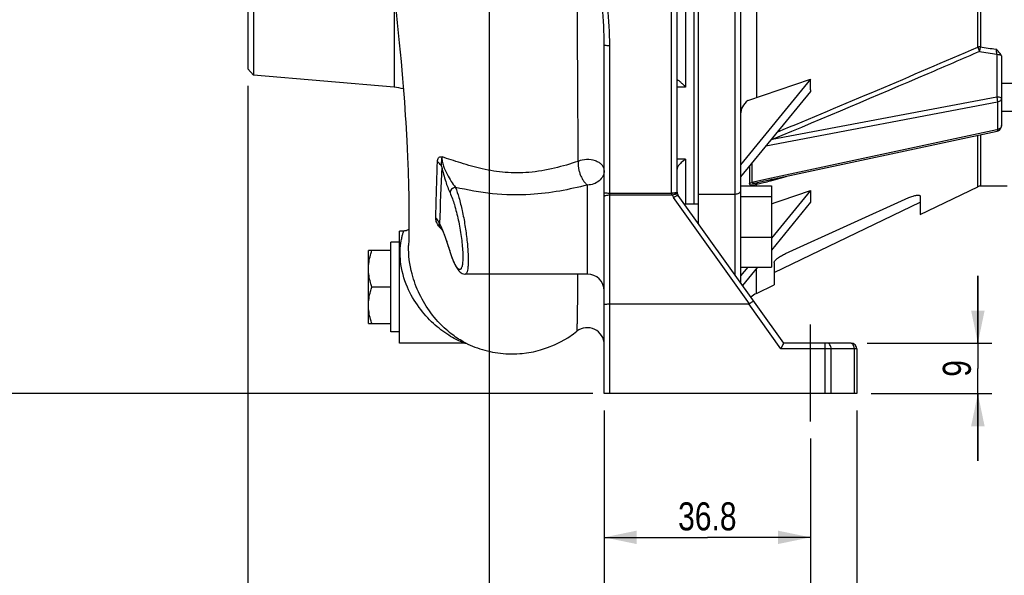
# Model space of a CAD drawing. Header units: millimetres. Extents: x 0 to 841, y 0 to 594.
# Tile 3 of 10: x 97 to 272, y 202 to 301. Entities that reach past the tile are written whole.
import ezdxf

# ---------------------------------------------------------------- set-up
doc = ezdxf.new("R2010")
doc.units = ezdxf.units.MM
doc.header["$LTSCALE"] = 46.2
doc.linetypes.add('CENTER', pattern=[0.6, 0.375, -0.075, 0.075, -0.075])
doc.layers.get('0').update_dxf_attribs({"linetype": 'CONTINUOUS'})
for name, color, linetype in [('ASSI', 7, 'CONTINUOUS'), ('GEOM', 7, 'CONTINUOUS'), ('QUOTE', 7, 'CONTINUOUS')]:
    doc.layers.add(name, color=color, linetype=linetype)
doc.styles.get("Standard").update_dxf_attribs({"font": 'txt', "width": 0.8})
doc.dimstyles.new('DIMSTYLE_1', dxfattribs={"dimtxt": 5, "dimasz": 5.8, "dimexe": 1.25, "dimexo": 1.5, "dimtad": 1, "dimdec": 3, "dimdsep": 46, "dimtxsty": 'Standard', "dimblk": '_FILLED', "dimblk1": '_FILLED', "dimblk2": '_FILLED', "dimcen": 0.09, "dimadec": 3, "dimazin": 2, "dimtp": 0.3, "dimtm": 0.3, "dimtfac": 1, "dimtdec": 3, "dimtofl": 0, "dimtmove": 0, "dimatfit": 3, "dimldrblk": '_FILLED', "dimfxl": 1, "dimtolj": 1, "dimarcsym": 0})
doc.dimstyles.new('DIMSTYLE_2', dxfattribs={"dimtxt": 5, "dimasz": 5.8, "dimexe": 1.25, "dimexo": 1.5, "dimtad": 1, "dimdec": 3, "dimdsep": 46, "dimtxsty": 'Standard', "dimblk": '_FILLED', "dimblk1": '_FILLED', "dimblk2": '_FILLED', "dimcen": 0.09, "dimadec": 3, "dimazin": 2, "dimtp": 0.5, "dimtm": 0.5, "dimtfac": 1, "dimtdec": 3, "dimtofl": 0, "dimtmove": 0, "dimatfit": 3, "dimldrblk": '_FILLED', "dimfxl": 1, "dimtolj": 1, "dimarcsym": 0})
doc.dimstyles.new('DIMSTYLE_4', dxfattribs={"dimtxt": 5, "dimasz": 5.8, "dimexe": 1.25, "dimexo": 1.5, "dimtad": 1, "dimdec": 1, "dimdsep": 46, "dimtxsty": 'Standard', "dimblk": '_FILLED', "dimblk1": '_FILLED', "dimblk2": '_FILLED', "dimcen": 0.09, "dimadec": 1, "dimazin": 2, "dimtp": 0.3, "dimtm": 0.3, "dimtfac": 1, "dimtdec": 1, "dimtofl": 0, "dimtmove": 0, "dimatfit": 3, "dimldrblk": '_FILLED', "dimfxl": 1, "dimtolj": 1, "dimarcsym": 0})
doc.dimstyles.new('DIMSTYLE_5', dxfattribs={"dimtxt": 5, "dimasz": 5.8, "dimexe": 1.25, "dimexo": 1.5, "dimtad": 1, "dimdec": 3, "dimdsep": 46, "dimtxsty": 'Standard', "dimblk": '_FILLED', "dimblk1": '_FILLED', "dimblk2": '_FILLED', "dimcen": 0.09, "dimadec": 3, "dimazin": 2, "dimtp": 0.2, "dimtm": 0.2, "dimtfac": 1, "dimtdec": 3, "dimtofl": 0, "dimtmove": 0, "dimatfit": 3, "dimldrblk": '_FILLED', "dimfxl": 1, "dimtolj": 1, "dimarcsym": 0})

# ---------------------------------------------------------------- blocks, each defined once
blk = doc.blocks.new('_FILLED')
at = {"color": 0, "linetype": 'ByBlock'}
blk.add_solid([(0, 0), (-1, 0.207), (-1, -0.207)], dxfattribs=at)
blk = doc.blocks.new('*D2')
at = {"layer": 'QUOTE', "color": 2, "linetype": 'Continuous'}
for p, q in [((128.55, 331.67), (89.73, 331.67)), ((92.23, 331.67), (92.23, 283.17)), ((92.23, 234.67), (92.23, 283.17)), ((199.05, 234.67), (89.73, 234.67))]:
    blk.add_line(p, q, dxfattribs=at)
at = {"layer": 'QUOTE', "color": 2, "linetype": 'Continuous', "xscale": 5.8, "yscale": 5.8, "zscale": 5.8}
for p, rotation in [((92.23, 331.67), 90), ((92.23, 234.67), 270)]:
    blk.add_blockref('_FILLED', p, dxfattribs=dict(at, rotation=rotation))
at = {"layer": 'QUOTE', "color": 2, "linetype": 'Continuous', "insert": (85.98, 283.17), "char_height": 5, "width": 11.7857, "attachment_point": 2, "rotation": 90, "line_spacing_factor": 0.9}
blk.add_mtext('97', dxfattribs=at)
blk = doc.blocks.new('*D6')
at = {"layer": 'QUOTE', "color": 2, "linetype": 'Continuous'}
for p, q in [((201.05, 231.67), (201.05, 206.54)), ((237.8, 226.67), (237.8, 206.54)), ((201.05, 209.04), (219.43, 209.04)), ((237.8, 209.04), (219.43, 209.04))]:
    blk.add_line(p, q, dxfattribs=at)
at = {"layer": 'QUOTE', "color": 2, "linetype": 'Continuous', "xscale": 5.8, "yscale": 5.8, "zscale": 5.8, "rotation": 180}
blk.add_blockref('_FILLED', (201.05, 209.04), dxfattribs=at)
at = {"layer": 'QUOTE', "color": 2, "linetype": 'Continuous', "xscale": 5.8, "yscale": 5.8, "zscale": 5.8}
blk.add_blockref('_FILLED', (237.8, 209.04), dxfattribs=at)
at = {"layer": 'QUOTE', "color": 2, "linetype": 'Continuous', "insert": (219.43, 215.29), "char_height": 5, "width": 21.4286, "attachment_point": 2, "line_spacing_factor": 0.9}
blk.add_mtext('36.8', dxfattribs=at)
blk = doc.blocks.new('*D11')
at = {"layer": 'QUOTE', "color": 2, "linetype": 'Continuous'}
for p, q in [((267.64, 243.67), (267.64, 255.67)), ((267.64, 255.67), (267.64, 239.17)), ((247.91, 243.67), (270.14, 243.67)), ((267.64, 222.67), (267.64, 239.17)), ((248.61, 234.67), (270.14, 234.67)), ((267.64, 234.67), (267.64, 222.67))]:
    blk.add_line(p, q, dxfattribs=at)
at = {"layer": 'QUOTE', "color": 2, "linetype": 'Continuous', "xscale": 5.8, "yscale": 5.8, "zscale": 5.8}
for p, rotation in [((267.64, 243.67), 270), ((267.64, 234.67), 90)]:
    blk.add_blockref('_FILLED', p, dxfattribs=dict(at, rotation=rotation))
at = {"layer": 'QUOTE', "color": 2, "linetype": 'Continuous', "insert": (261.39, 239.17), "char_height": 5, "width": 5.8929, "attachment_point": 2, "rotation": 90, "line_spacing_factor": 0.9}
blk.add_mtext('9', dxfattribs=at)
blk = doc.blocks.new('*D12')
at = {"layer": 'QUOTE', "color": 2, "linetype": 'Continuous'}
for p, q in [((180.55, 382.4), (180.55, 164.17)), ((367.85, 226.67), (367.85, 164.17)), ((180.55, 166.67), (274.2, 166.67)), ((367.85, 166.67), (274.2, 166.67))]:
    blk.add_line(p, q, dxfattribs=at)
at = {"layer": 'QUOTE', "color": 2, "linetype": 'Continuous', "xscale": 5.8, "yscale": 5.8, "zscale": 5.8, "rotation": 180}
blk.add_blockref('_FILLED', (180.55, 166.67), dxfattribs=at)
at = {"layer": 'QUOTE', "color": 2, "linetype": 'Continuous', "xscale": 5.8, "yscale": 5.8, "zscale": 5.8}
blk.add_blockref('_FILLED', (367.85, 166.67), dxfattribs=at)
at = {"layer": 'QUOTE', "color": 2, "linetype": 'Continuous', "insert": (274.2, 172.92), "char_height": 5, "width": 25.7143, "attachment_point": 2, "line_spacing_factor": 0.9}
blk.add_mtext('187.3', dxfattribs=at)
blk = doc.blocks.new('*D13')
at = {"layer": 'QUOTE', "color": 2, "linetype": 'Continuous'}
for p, q in [((180.55, 382.61), (180.55, 191.92)), ((237.8, 226.67), (237.8, 191.92)), ((180.55, 194.42), (209.18, 194.42)), ((237.8, 194.42), (209.18, 194.42))]:
    blk.add_line(p, q, dxfattribs=at)
at = {"layer": 'QUOTE', "color": 2, "linetype": 'Continuous', "xscale": 5.8, "yscale": 5.8, "zscale": 5.8, "rotation": 180}
blk.add_blockref('_FILLED', (180.55, 194.42), dxfattribs=at)
at = {"layer": 'QUOTE', "color": 2, "linetype": 'Continuous', "xscale": 5.8, "yscale": 5.8, "zscale": 5.8}
blk.add_blockref('_FILLED', (237.8, 194.42), dxfattribs=at)
at = {"layer": 'QUOTE', "color": 2, "linetype": 'Continuous', "insert": (217.11, 200.67), "char_height": 5, "width": 20.8929, "attachment_point": 2, "line_spacing_factor": 0.9}
blk.add_mtext('57.3', dxfattribs=at)
blk = doc.blocks.new('*D14')
at = {"layer": 'QUOTE', "color": 2, "linetype": 'Continuous'}
for p, q in [((201.05, 231.67), (201.05, 177.7)), ((246.05, 231.67), (246.05, 177.7)), ((201.05, 180.2), (223.55, 180.2)), ((246.05, 180.2), (223.55, 180.2))]:
    blk.add_line(p, q, dxfattribs=at)
at = {"layer": 'QUOTE', "color": 2, "linetype": 'Continuous', "xscale": 5.8, "yscale": 5.8, "zscale": 5.8, "rotation": 180}
blk.add_blockref('_FILLED', (201.05, 180.2), dxfattribs=at)
at = {"layer": 'QUOTE', "color": 2, "linetype": 'Continuous', "xscale": 5.8, "yscale": 5.8, "zscale": 5.8}
blk.add_blockref('_FILLED', (246.05, 180.2), dxfattribs=at)
at = {"layer": 'QUOTE', "color": 2, "linetype": 'Continuous', "insert": (223.55, 186.45), "char_height": 5, "width": 11.25, "attachment_point": 2, "line_spacing_factor": 0.9}
blk.add_mtext('45', dxfattribs=at)
blk = doc.blocks.new('*D20')
at = {"layer": 'QUOTE', "color": 2, "linetype": 'Continuous'}
for p, q in [((137.55, 289.59), (137.55, 177.7)), ((201.05, 231.67), (201.05, 177.7)), ((137.55, 180.2), (169.3, 180.2)), ((201.05, 180.2), (169.3, 180.2))]:
    blk.add_line(p, q, dxfattribs=at)
at = {"layer": 'QUOTE', "color": 2, "linetype": 'Continuous', "xscale": 5.8, "yscale": 5.8, "zscale": 5.8, "rotation": 180}
blk.add_blockref('_FILLED', (137.55, 180.2), dxfattribs=at)
at = {"layer": 'QUOTE', "color": 2, "linetype": 'Continuous', "xscale": 5.8, "yscale": 5.8, "zscale": 5.8}
blk.add_blockref('_FILLED', (201.05, 180.2), dxfattribs=at)
at = {"layer": 'QUOTE', "color": 2, "linetype": 'Continuous', "insert": (169.3, 186.45), "char_height": 5, "width": 20.8929, "attachment_point": 2, "line_spacing_factor": 0.9}
blk.add_mtext('63.5', dxfattribs=at)
blk = doc.blocks.new('*D23')
at = {"layer": 'QUOTE', "color": 2, "linetype": 'Continuous'}
for p, q in [((138.55, 481.67), (73.88, 481.67)), ((76.38, 481.67), (76.38, 358.17)), ((76.38, 234.67), (76.38, 358.17)), ((199.05, 234.67), (73.88, 234.67))]:
    blk.add_line(p, q, dxfattribs=at)
at = {"layer": 'QUOTE', "color": 2, "linetype": 'Continuous', "xscale": 5.8, "yscale": 5.8, "zscale": 5.8}
for p, rotation in [((76.38, 481.67), 90), ((76.38, 234.67), 270)]:
    blk.add_blockref('_FILLED', p, dxfattribs=dict(at, rotation=rotation))
at = {"layer": 'QUOTE', "color": 2, "linetype": 'Continuous', "insert": (70.13, 358.72), "char_height": 5, "width": 17.6786, "attachment_point": 2, "rotation": 90, "line_spacing_factor": 0.9}
blk.add_mtext('247', dxfattribs=at)

msp = doc.modelspace()

# ---------------------------------------------------------------- linework, layer by layer
at = {"layer": 'ASSI', "color": 7, "linetype": 'Continuous'}
for p, q in [((217.8521, 264.9555), (217.8521, 421.6747)), ((217.0521, 394.8499), (217.0521, 268.4996)), ((390.8521, 289.9806), (271.8521, 289.9806)), ((390.8521, 284.9806), (271.8521, 284.9806)), ((215.3207, 268.4996), (217.8521, 268.4996)), ((164.5521, 243.6747), (164.5521, 263.6747)), ((165.3098, 263.6747), (164.5521, 263.6747)), ((164.5521, 261.6747), (163.0521, 261.6747)), ((163.0521, 245.676), (163.0521, 261.6735)), ((159.0521, 247.1747), (159.0521, 260.1747)), ((163.0521, 260.1747), (159.0521, 260.1747)), ((198.0521, 255.9996), (176.2684, 255.9996)), ((163.0521, 253.6747), (159.6327, 253.6747)), ((159.0521, 247.1747), (163.0521, 247.1747)), ((164.5521, 245.6747), (163.0521, 245.6747)), ((176.2223, 243.6747), (164.5521, 243.6747))]:
    msp.add_line(p, q, dxfattribs=at)
at = {"layer": 'ASSI', "color": 9, "linetype": 'Continuous'}
for p, q in [((215.5521, 374.0048), (215.5521, 289.3446)), ((215.5521, 289.3446), (214.0521, 289.3446))]:
    msp.add_line(p, q, dxfattribs=at)
at = {"layer": 'ASSI', "color": 2, "linetype": 'CENTER'}
msp.add_line((237.8021, 229.6747), (237.8021, 247.6747), dxfattribs=at)
at = {"layer": 'ASSI', "color": 7, "linetype": 'Continuous'}
for points, knots in [([(214.0589, 290.6746), (214.0842, 290.6744), (214.1522, 290.6291), (214.2745, 290.554), (214.4401, 290.4248), (214.6352, 290.2628), (214.8506, 290.0685), (215.165, 289.7658), (215.3978, 289.5188), (215.5521, 289.3446)], [0, 0, 0, 0, 0.03769435, 0.11396612, 0.2199111, 0.34824724, 0.49366874, 0.6525787, 1, 1, 1, 1]), ([(159.0521, 256.9247), (159.0521, 257.7499), (159.224, 258.8566), (159.5448, 259.9112), (159.6327, 260.1747)], [0, 0, 0, 0, 0.74812289, 1, 1, 1, 1]), ([(159.6327, 253.6747), (159.5448, 253.9383), (159.224, 254.9929), (159.0521, 256.0996), (159.0521, 256.9247)], [0, 0, 0, 0, 0.25187726, 1, 1, 1, 1]), ([(159.0521, 250.4247), (159.0521, 251.2499), (159.224, 252.3566), (159.5448, 253.4112), (159.6327, 253.6747)], [0, 0, 0, 0, 0.74812289, 1, 1, 1, 1]), ([(159.6327, 247.1747), (159.5448, 247.4383), (159.224, 248.4929), (159.0521, 249.5996), (159.0521, 250.4247)], [0, 0, 0, 0, 0.25187726, 1, 1, 1, 1])]:
    msp.add_open_spline(points, degree=3, knots=knots, dxfattribs=at)
at = {"layer": 'GEOM', "color": 9, "linetype": 'Continuous'}
for p, q in [((224.3521, 421.6747), (224.3521, 255.8552)), ((228.1798, 375.8871), (228.1798, 287.4623)), ((267.6462, 296.4783), (267.6462, 366.8711)), ((268.0807, 366.813), (268.0807, 296.5365)), ((213.0521, 270.509), (213.0521, 310.5025)), ((163.5982, 306.0176), (163.5982, 289.3085)), ((202.0521, 234.6747), (202.0521, 296.7742)), ((271.0085, 295.1886), (271.0085, 287.5761)), ((271.1277, 286.6769), (229.842, 278.8374)), ((271.0085, 287.5761), (230.985, 279.9753)), ((271.1277, 286.6769), (271.1277, 281.7541)), ((271.0109, 281.729), (230.8383, 273.0966)), ((267.6462, 271.5754), (267.6462, 280.7564)), ((268.0807, 280.8498), (268.0807, 271.6747)), ((271.1277, 281.7541), (271.0109, 281.729)), ((215.5521, 276.4797), (214.0521, 276.4797)), ((215.5521, 276.4797), (215.5521, 268.4996)), ((227.3356, 275.7677), (227.3356, 272.344)), ((214.1801, 275.1489), (214.0521, 275.1489)), ((226.926, 275.266), (226.926, 272.1707)), ((230.8383, 273.0966), (227.3356, 272.344)), ((228.1798, 271.7494), (228.1798, 272.0316)), ((228.3918, 272.325), (228.8534, 272.4215)), ((230.707, 272.643), (233.5008, 273.42)), ((230.9359, 272.7065), (233.5004, 273.4175)), ((198.0521, 255.9996), (198.0521, 271.8771)), ((202.0521, 270.4459), (213.0531, 270.4459)), ((202.0521, 270.1102), (213.1918, 270.1102)), ((226.9717, 250.7156), (213.4246, 269.6822)), ((228.1798, 252.5387), (228.1798, 257.0027)), ((232.5375, 242.6747), (226.8234, 250.6747)), ((246.0521, 242.6747), (232.5375, 242.6747)), ((240.4308, 234.6747), (240.4308, 243.6747)), ((241.4914, 234.6747), (241.4914, 242.6747)), ((245.6128, 242.6747), (245.6128, 234.6747))]:
    msp.add_line(p, q, dxfattribs=at)
at = {"layer": 'GEOM', "color": 7, "linetype": 'Continuous'}
for p, q in [((225.3521, 420.6746), (225.3521, 254.4551)), ((137.5521, 370.7622), (137.5521, 292.5872)), ((138.5483, 371.8494), (138.5483, 291.5001)), ((214.0521, 270.5952), (214.0521, 310.5897)), ((163.9616, 302.7011), (164.1627, 300.8132)), ((164.1627, 300.8132), (164.3518, 298.9933)), ((164.3518, 298.9933), (164.5288, 297.2391)), ((164.5288, 297.2391), (164.6933, 295.5527)), ((201.0521, 234.6747), (201.0521, 296.8614)), ((164.6933, 295.5527), (164.845, 293.9344)), ((164.845, 293.9344), (164.9843, 292.3817)), ((271.8521, 294.6772), (271.8521, 282.4681)), ((138.5483, 291.5001), (137.5521, 292.5872)), ((163.5982, 289.3085), (138.5483, 291.5001)), ((164.9843, 292.3817), (165.1119, 290.8888)), ((165.1119, 290.8888), (165.2287, 289.4527)), ((237.8433, 290.7583), (225.3521, 275.4597)), ((226.6571, 286.943), (237.8433, 290.7583)), ((237.8433, 288.8574), (237.8433, 290.7583)), ((165.2287, 289.4527), (165.3355, 288.072)), ((165.3355, 288.072), (165.433, 286.745)), ((237.8001, 288.584), (225.3521, 273.3384)), ((165.433, 286.745), (165.522, 285.4703)), ((165.522, 285.4703), (165.603, 284.2459)), ((165.603, 284.2459), (165.6768, 283.0697)), ((165.6768, 283.0697), (165.7439, 281.94)), ((165.7439, 281.94), (165.8048, 280.8549)), ((165.8048, 280.8549), (165.8599, 279.8128)), ((228.8519, 272.4212), (271.0622, 281.4904)), ((165.8599, 279.8128), (165.9329, 278.3272)), ((165.9329, 278.3272), (165.9953, 276.9306)), ((165.9953, 276.9306), (166.0484, 275.6183)), ((166.0484, 275.6183), (166.0933, 274.3862)), ((166.0933, 274.3862), (166.1191, 273.6073)), ((166.1191, 273.6073), (166.1523, 272.4997)), ((166.1523, 272.4997), (166.1795, 271.4617)), ((166.1795, 271.4617), (166.2079, 270.1798)), ((217.8521, 270.2757), (224.3521, 270.2757)), ((225.3521, 271.7494), (230.8521, 271.7494)), ((230.8521, 271.7494), (230.8521, 257.2498)), ((237.8001, 270.9063), (230.8521, 262.3968)), ((237.8433, 270.7389), (237.8433, 268.838)), ((257.3521, 266.61), (267.6462, 271.5754)), ((272.8521, 271.6747), (268.0807, 271.6747)), ((166.2079, 270.1798), (166.2286, 269.0078)), ((166.2286, 269.0078), (166.2428, 267.938)), ((233.0521, 243.6747), (214.2384, 270.0149)), ((225.3521, 269.8068), (230.8521, 269.8068)), ((237.8433, 268.838), (230.8521, 260.2755)), ((231.3521, 256.2894), (257.3521, 268.8305)), ((233.3521, 259.6556), (255.3521, 269.6274)), ((257.3521, 269.8788), (257.3521, 266.61)), ((166.2428, 267.938), (166.2516, 266.964)), ((166.2516, 266.964), (166.2565, 265.8742)), ((166.2565, 265.8742), (166.2562, 264.9206)), ((166.2452, 263.3966), (166.2369, 262.8091)), ((166.252, 264.097), (166.2452, 263.3966)), ((166.2562, 264.9206), (166.252, 264.097)), ((171.8539, 264.6246), (171.8526, 264.6261)), ((172.3567, 263.5233), (172.4333, 263.3309)), ((172.4333, 263.3309), (172.5113, 263.13)), ((166.2158, 261.8029), (166.2023, 261.3322)), ((166.2261, 262.2399), (166.2158, 261.8029)), ((166.2369, 262.8091), (166.2261, 262.2399)), ((172.5113, 263.13), (172.5907, 262.9207)), ((172.5907, 262.9207), (172.6717, 262.7023)), ((172.6717, 262.7023), (172.7555, 262.4709)), ((172.7555, 262.4709), (172.8429, 262.2237)), ((225.3521, 262.557), (230.8521, 262.557)), ((166.2023, 261.3322), (166.1947, 261.0872)), ((173.3052, 260.8023), (173.4723, 260.251)), ((231.3521, 258.0892), (231.3521, 254.0688)), ((225.3521, 257.2498), (230.8521, 257.2498)), ((226.6495, 257.2498), (225.3521, 255.6607)), ((228.3816, 257.2498), (225.701, 253.9667)), ((176.2683, 255.9996), (176.2681, 255.9996)), ((228.1798, 252.5387), (231.3521, 254.0688)), ((202.0521, 250.6747), (226.8234, 250.6747)), ((175.9547, 243.9272), (175.9456, 243.932)), ((175.9549, 243.9271), (176.3552, 243.7201)), ((176.2214, 243.6748), (176.2467, 243.6746)), ((176.2226, 243.6747), (176.2221, 243.6747)), ((232.5375, 242.6747), (233.0521, 243.6747)), ((232.5375, 242.6747), (232.599, 242.7976)), ((232.6615, 242.9185), (232.7235, 243.0362)), ((232.7826, 243.1504), (232.8378, 243.259)), ((232.9358, 243.4479), (232.9751, 243.5257)), ((245.0521, 243.6747), (233.0521, 243.6747)), ((246.0521, 242.6747), (246.0521, 234.6747)), ((246.0521, 234.6747), (201.0521, 234.6747))]:
    msp.add_line(p, q, dxfattribs=at)
for points in [[(166.2513, 264.0076), (166.2374, 263.9959), (166.1652, 263.9425), (166.0886, 263.8927), (166.0079, 263.847), (165.9231, 263.8058), (165.8345, 263.7695), (165.7423, 263.7384), (165.6468, 263.713), (165.5482, 263.6937), (165.4469, 263.6809), (165.3433, 263.675), (165.3098, 263.6746)], [(171.8375, 264.6437), (171.84, 264.64), (171.85, 264.6248), (171.8656, 264.5993), (171.8846, 264.5667), (171.9062, 264.5278), (171.9304, 264.4824), (171.9564, 264.4318), (171.9839, 264.3767)], [(171.9839, 264.3767), (172.0129, 264.317), (172.0431, 264.2531)], [(172.0431, 264.2531), (172.0745, 264.1854), (172.1069, 264.1138)], [(172.1069, 264.1138), (172.1403, 264.0387), (172.1746, 263.9602), (172.2097, 263.8783), (172.2456, 263.7937), (172.282, 263.7062)], [(172.282, 263.7062), (172.3191, 263.616), (172.3567, 263.5233)], [(172.8429, 262.2237), (172.9349, 261.9565), (172.983, 261.8139), (173.0327, 261.6645), (173.0839, 261.5083)], [(173.0839, 261.5083), (173.1367, 261.3443), (173.1912, 261.1722), (173.2473, 260.9917), (173.3052, 260.8023)], [(173.4723, 260.251), (173.5945, 259.8678), (173.7165, 259.5027), (173.838, 259.1565), (173.9585, 258.8298)], [(173.9585, 258.8298), (174.0778, 258.523), (174.1957, 258.236), (174.3124, 257.9684), (174.4276, 257.7204)], [(174.4276, 257.7204), (174.5416, 257.4914), (174.6554, 257.2793), (174.7693, 257.0845), (174.884, 256.9061), (175.0028, 256.7403), (175.1271, 256.5876), (175.259, 256.4482), (175.4057, 256.3189), (175.5746, 256.201), (175.7656, 256.1032), (175.9746, 256.0345), (176.205, 256.0013), (176.2687, 255.9997)], [(186.4394, 241.8452), (187.1965, 241.9349), (188.4516, 242.1546), (189.7076, 242.4651), (190.9696, 242.8728), (192.2174, 243.3772), (193.4094, 243.9621), (194.5399, 244.6207), (195.6074, 245.3467), (196.1883, 245.7892)], [(176.2467, 243.6746), (176.3472, 243.6692), (176.4306, 243.6592), (176.4934, 243.6481), (176.5116, 243.644)], [(176.3552, 243.7201), (176.7627, 243.5218), (177.1769, 243.3326), (177.5976, 243.1528), (178.0247, 242.9827), (178.4578, 242.8226), (178.8967, 242.6729), (179.3413, 242.5336), (179.7913, 242.4053), (180.2463, 242.2879), (180.7062, 242.1818), (181.1705, 242.0872), (181.6391, 242.0041), (182.1115, 241.9327), (182.5875, 241.8733), (183.0667, 241.8261), (183.5488, 241.7911), (184.0334, 241.7687), (184.5202, 241.7588), (185.0088, 241.7618), (185.4989, 241.7778), (185.9899, 241.8069), (186.4395, 241.8452)], [(233.0077, 243.5885), (233.0326, 243.6346), (233.0478, 243.6636), (233.0521, 243.6747)]]:
    msp.add_lwpolyline(points, dxfattribs=at)
at = {"layer": 'GEOM', "color": 9, "linetype": 'Continuous'}
for centre, radius, start, end in [((469.7257, 1534.8754), 1254.649, 260.7514085, 260.8796142), ((-853.8255, 2890.8417), 2826.3793, 292.5892228, 293.3774965), ((469.9799, 1516.2207), 1237.1374, 260.6000486, 260.7448061), ((262.516, 175.1177), 109.4958, 106.736182, 106.891129), ((234.6011, 281.6777), 3.9968, 202.544998, 205.210692), ((4561.298, 96.59), 4392.8276, 177.6711082, 177.8028055), ((215.045, 270.5089), 1.9929, 179.996793, 181.812147), ((215.0567, 270.8471), 2.0052, 201.560805, 215.518482), ((172.7185, 265.5188), 1.5055, 216.151941, 218.348904), ((181.8927, 273.1458), 13.4365, 220.375078, 223.609157), ((171.1253, 263.9736), 0.9771, 41.93332, 42.865249), ((181.9122, 273.164), 13.4632, 223.608012, 224.078285), ((137.8694, 250.1936), 37.0081, 16.562121, 17.433151), ((204.6133, 270.0425), 32.6247, 196.561661, 196.717362), ((202.7659, 269.4829), 30.6944, 196.709028, 197.642845), ((244.216, 242.6748), 1.3967, 359.997786, 10.675434)]:
    msp.add_arc(centre, radius, start, end, dxfattribs=at)
at = {"layer": 'GEOM', "color": 7, "linetype": 'Continuous'}
for centre, radius, start, end in [((162.7266, 279.3466), 10, 75.304371, 85), ((270.8521, 282.4681), 1, 282.127233, 333.933248), ((215.0521, 270.5961), 1, 180.052246, 215.536698), ((268.0807, 270.6747), 1, 90, 115.750474), ((198.0521, 252.9996), 3, 0, 90), ((230.3521, 248.0352), 5, 115.750474, 129.409003), ((198.0521, 243.4384), 3, 0, 128.40791), ((245.0521, 242.6747), 1, 0, 90)]:
    msp.add_arc(centre, radius, start, end, dxfattribs=at)
for centre, major_axis, ratio, start_param, end_param in [((270.7804, 320.1377), (27.9063, 56.6636), 0.33735225, -3.97187344, -3.96618864), ((270.7804, 320.1377), (27.9063, 56.6636), 0.33735225, -3.51816285, -3.51247806), ((224.0389, 254.5731), (-2.9404, 3.852), 0.20400079, -3.29607556, -3.15115185)]:
    msp.add_ellipse(centre, major_axis=major_axis, ratio=ratio, start_param=start_param, end_param=end_param, dxfattribs=at)
at = {"layer": 'GEOM', "color": 9, "linetype": 'Continuous'}
for points, knots in [([(196.404, 276.0936), (196.396, 279.9866), (196.3304, 297.5123), (196.1746, 315.0375), (196.0744, 328.6699)], [0, 0, 0, 0, 0.22212983, 1, 1, 1, 1]), ([(201.0521, 296.8614), (201.0521, 299.1096), (200.8094, 303.6118), (200.2162, 309.2125), (199.6885, 313.6959), (199.3019, 317.0653), (199.0136, 320.4494), (198.9838, 322.7167), (199.0182, 323.849)], [0, 0, 0, 0, 0.24905737, 0.4988038, 0.62390549, 0.74914559, 0.87451428, 1, 1, 1, 1]), ([(202.0521, 296.7742), (202.0522, 299.042), (201.7385, 303.5777), (200.9533, 309.1941), (200.2484, 313.6765), (199.7291, 317.0399), (199.3361, 320.4228), (199.2938, 322.6971), (199.3403, 323.8307)], [0, 0, 0, 0, 0.24991405, 0.49991874, 0.6249329, 0.74995098, 0.87497335, 1, 1, 1, 1]), ([(201.0521, 296.8614), (201.0521, 296.8528), (201.0855, 296.8376), (201.1371, 296.8254), (201.2319, 296.8104), (201.4106, 296.7927), (201.6891, 296.778), (201.9247, 296.7742), (202.0521, 296.7742)], [0, 0, 0, 0, 0.02547088, 0.08400362, 0.17639895, 0.30002598, 0.62198466, 1, 1, 1, 1]), ([(268.0807, 296.5365), (268.0433, 296.5365), (267.897, 296.5317), (267.7511, 296.5079), (267.6462, 296.4783)], [0, 0, 0, 0, 0.25546825, 1, 1, 1, 1]), ([(268.0807, 296.5365), (268.0641, 296.4731), (268.001, 296.1948), (267.9548, 295.9129), (267.9242, 295.6952)], [0, 0, 0, 0, 0.22948836, 1, 1, 1, 1]), ([(267.9242, 295.6952), (264.8575, 294.3604), (252.5727, 289.0543), (240.2439, 283.8503), (230.985, 279.9753)], [0, 0, 0, 0, 0.24993916, 1, 1, 1, 1]), ([(267.6462, 296.4783), (267.6588, 296.4179), (267.7257, 296.1486), (267.8281, 295.8883), (267.9242, 295.6952)], [0, 0, 0, 0, 0.22242576, 1, 1, 1, 1]), ([(270.8521, 296.0884), (270.8677, 296.0208), (270.9317, 295.723), (270.98, 295.422), (271.0085, 295.1886)], [0, 0, 0, 0, 0.22794566, 1, 1, 1, 1]), ([(271.0085, 295.1886), (271.1683, 295.1821), (271.3912, 295.1607), (271.6507, 295.0931), (271.7513, 295.0496), (271.789, 295.0235)], [0, 0, 0, 0, 0.59651023, 0.82892027, 1, 1, 1, 1]), ([(271.0085, 287.5761), (271.0273, 287.4976), (271.0892, 287.2015), (271.1285, 286.8989), (271.1277, 286.6769)], [0, 0, 0, 0, 0.26677644, 1, 1, 1, 1]), ([(271.8521, 287.3205), (271.8521, 287.3568), (271.7677, 287.4405), (271.4855, 287.534), (271.2118, 287.5678), (271.0085, 287.5761)], [0, 0, 0, 0, 0.11914751, 0.33191961, 1, 1, 1, 1]), ([(271.8521, 287.3205), (271.8521, 287.2476), (271.812, 287.0924), (271.6513, 286.8991), (271.4147, 286.7532), (271.2276, 286.6961), (271.1277, 286.6769)], [0, 0, 0, 0, 0.20989773, 0.44248677, 0.7072855, 1, 1, 1, 1]), ([(271.1277, 281.7541), (271.128, 281.6909), (271.1284, 281.6083), (271.0914, 281.4966), (271.0622, 281.4904)], [0, 0, 0, 0, 0.67887642, 1, 1, 1, 1]), ([(271.6494, 282.0198), (271.6163, 281.9873), (271.4642, 281.8616), (271.2747, 281.7854), (271.1277, 281.7541)], [0, 0, 0, 0, 0.23591013, 1, 1, 1, 1]), ([(271.8521, 282.4681), (271.8521, 282.3874), (271.8135, 282.2184), (271.7113, 282.0805), (271.6494, 282.0198)], [0, 0, 0, 0, 0.48221854, 1, 1, 1, 1]), ([(171.0368, 266.014), (171.0599, 266.7924), (171.1596, 270.1432), (171.2583, 273.4941), (171.331, 276.0667)], [0, 0, 0, 0, 0.23228148, 1, 1, 1, 1]), ([(171.331, 276.0667), (171.3346, 276.1949), (171.3619, 276.4337), (171.4975, 276.7576), (171.7359, 276.9249), (171.9717, 276.9411), (172.0945, 276.9004), (172.1613, 276.8812)], [0, 0, 0, 0, 0.27348751, 0.50918836, 0.72743546, 0.8518984, 1, 1, 1, 1]), ([(172.0987, 275.0954), (172.0647, 275.1873), (171.8867, 275.5652), (171.5866, 275.8775), (171.331, 276.0667)], [0, 0, 0, 0, 0.23556963, 1, 1, 1, 1]), ([(172.0987, 275.0954), (172.0773, 275.258), (172.059, 275.5006), (172.0645, 275.782), (172.0826, 275.9355), (172.0862, 276.0476), (172.125, 276.1533), (172.1245, 276.2656), (172.1262, 276.377), (172.1447, 276.5206), (172.1343, 276.6889), (172.1508, 276.8206), (172.1613, 276.8812)], [0, 0, 0, 0, 0.27447831, 0.40598892, 0.46980124, 0.53336718, 0.59218942, 0.65559214, 0.7191731, 0.77901755, 0.89704671, 1, 1, 1, 1]), ([(172.1613, 276.8812), (172.1193, 276.6312), (172.1537, 276.0701), (172.4608, 275.0253), (173.0346, 273.8322), (173.7621, 272.5738), (174.2738, 271.8102), (174.5368, 271.467)], [0, 0, 0, 0, 0.12650219, 0.27445181, 0.54225453, 0.78422119, 1, 1, 1, 1]), ([(187.6137, 274.1335), (186.2226, 274.0208), (183.4305, 274.0203), (179.3665, 274.6679), (176.1733, 275.5889), (173.8066, 276.3678), (172.6945, 276.7268), (172.1613, 276.8812)], [0, 0, 0, 0, 0.26484772, 0.52708629, 0.77830799, 0.89466088, 1, 1, 1, 1]), ([(196.404, 276.0936), (195.0145, 275.6502), (192.1365, 274.7703), (189.1573, 274.2591), (187.6137, 274.1335)], [0, 0, 0, 0, 0.48502111, 1, 1, 1, 1]), ([(196.404, 276.0936), (196.4029, 275.9127), (196.3893, 275.5306), (196.4327, 274.9369), (196.5773, 274.3255), (196.7785, 273.7214), (197.0342, 273.1494), (197.3397, 272.64), (197.6682, 272.2069), (197.9199, 271.9687), (198.0521, 271.8771)], [0, 0, 0, 0, 0.1159319, 0.24487033, 0.37983682, 0.51729308, 0.65233564, 0.7803217, 0.89693414, 1, 1, 1, 1]), ([(201.0521, 274.4809), (201.0521, 274.6556), (200.9706, 275.0242), (200.6334, 275.5096), (200.1192, 275.9112), (199.2227, 276.3193), (197.9275, 276.4951), (196.8799, 276.2949), (196.404, 276.0936)], [0, 0, 0, 0, 0.0939405, 0.19637457, 0.3118646, 0.44061355, 0.72219708, 1, 1, 1, 1]), ([(172.0987, 275.0954), (172.2824, 274.2178), (172.7226, 272.6596), (173.2667, 271.1323), (173.5709, 270.4792)], [0, 0, 0, 0, 0.55443703, 1, 1, 1, 1]), ([(201.0519, 274.4505), (201.0473, 274.1122), (200.8755, 273.4147), (200.1916, 272.5627), (199.2029, 272.0051), (198.4379, 271.8771), (198.0521, 271.8771)], [0, 0, 0, 0, 0.23337069, 0.47684028, 0.73382415, 1, 1, 1, 1]), ([(226.926, 272.1707), (226.9257, 272.1201), (226.9417, 272.022), (227.0487, 271.9186), (227.1925, 271.8826), (227.4255, 271.8801), (227.7587, 271.9372), (228.033, 271.9982), (228.1798, 272.0316)], [0, 0, 0, 0, 0.10615634, 0.19635114, 0.29465405, 0.40968178, 0.68410541, 1, 1, 1, 1]), ([(226.926, 272.1707), (226.9553, 272.1912), (227.082, 272.2696), (227.225, 272.3204), (227.3356, 272.344)], [0, 0, 0, 0, 0.24054218, 1, 1, 1, 1]), ([(227.3356, 272.344), (227.3344, 272.1947), (227.7627, 272.2076), (228.0668, 272.2622), (228.2853, 272.3034), (228.3918, 272.325)], [0, 0, 0, 0, 0.41346106, 0.69906834, 1, 1, 1, 1]), ([(228.1797, 272.0318), (228.1902, 272.0679), (228.2302, 272.1817), (228.3124, 272.2946), (228.3918, 272.3248)], [0, 0, 0, 0, 0.30670368, 1, 1, 1, 1]), ([(228.1798, 272.0316), (228.2856, 272.0517), (228.7122, 272.1367), (229.1364, 272.2342), (229.4543, 272.3124)], [0, 0, 0, 0, 0.24739964, 1, 1, 1, 1]), ([(230.707, 272.643), (230.71, 272.6618), (230.7227, 272.7275), (230.7444, 272.7925), (230.7689, 272.8339)], [0, 0, 0, 0, 0.28335723, 1, 1, 1, 1]), ([(230.7689, 272.8339), (230.7757, 272.8454), (230.802, 272.8844), (230.8426, 272.9156), (230.8753, 272.9245)], [0, 0, 0, 0, 0.283496, 1, 1, 1, 1]), ([(174.5368, 271.4668), (174.281, 271.4277), (173.809, 271.2011), (173.5641, 270.7096), (173.5709, 270.4792)], [0, 0, 0, 0, 0.52901083, 1, 1, 1, 1]), ([(173.5709, 270.4792), (173.8857, 269.8033), (174.4383, 268.2057), (175.0897, 265.5984), (175.5077, 263.2123), (175.7355, 261.3066), (175.8358, 260.0154), (175.8649, 258.895), (175.8297, 258.0898), (175.7562, 257.5684), (175.6881, 257.275), (175.6034, 257.0501), (175.5018, 256.8917), (175.3703, 256.8023), (175.216, 256.8079), (175.0647, 256.8958), (174.8284, 257.1271), (174.5295, 257.6023), (174.3204, 258.0386), (174.2077, 258.2965)], [0, 0, 0, 0, 0.13940244, 0.31481005, 0.50230556, 0.59179509, 0.67358541, 0.74433045, 0.80127472, 0.82398503, 0.84269139, 0.85748539, 0.86872899, 0.87746682, 0.88579941, 0.89604578, 0.90947629, 0.94737511, 1, 1, 1, 1]), ([(187.9408, 270.1896), (185.6731, 270.0519), (181.1485, 270.1558), (176.7092, 270.9691), (174.5368, 271.467)], [0, 0, 0, 0, 0.50478846, 1, 1, 1, 1]), ([(174.5368, 271.467), (174.7814, 270.8717), (175.2281, 269.4946), (175.7854, 267.2279), (176.2606, 264.6862), (176.5595, 262.5003), (176.7216, 260.8013), (176.7971, 259.6444), (176.8258, 258.6067), (176.8128, 257.7271), (176.7452, 256.995), (176.6532, 256.4497), (176.452, 256), (176.2685, 255.9996)], [0, 0, 0, 0, 0.12171925, 0.27317113, 0.44130217, 0.61049784, 0.69025217, 0.76400833, 0.8298493, 0.88611939, 0.93153383, 0.96530413, 1, 1, 1, 1]), ([(198.0521, 271.8771), (196.4194, 271.4768), (193.0812, 270.7192), (189.6773, 270.2952), (187.9408, 270.1896)], [0, 0, 0, 0, 0.49142214, 1, 1, 1, 1]), ([(201.0521, 270.533), (201.0521, 270.5244), (201.0852, 270.5091), (201.1371, 270.497), (201.2319, 270.482), (201.4105, 270.4644), (201.689, 270.4496), (201.9245, 270.4459), (202.0521, 270.4459)], [0, 0, 0, 0, 0.02539203, 0.08389639, 0.1765655, 0.30015655, 0.62151553, 1, 1, 1, 1]), ([(213.0521, 270.509), (213.2551, 270.509), (213.5333, 270.5142), (213.8545, 270.5429), (213.9745, 270.5594), (214.0179, 270.5736)], [0, 0, 0, 0, 0.6281244, 0.85868816, 1, 1, 1, 1]), ([(213.0531, 270.4459), (213.1707, 270.4495), (213.3904, 270.4604), (213.6868, 270.4814), (213.8962, 270.5142), (214.0132, 270.5311), (214.0443, 270.5529)], [0, 0, 0, 0, 0.35295903, 0.66142083, 0.88602816, 1, 1, 1, 1]), ([(213.1918, 270.1102), (213.377, 270.1788), (213.6366, 270.2589), (213.9408, 270.2936), (214.0593, 270.2822), (214.0952, 270.2592)], [0, 0, 0, 0, 0.63771943, 0.86237432, 1, 1, 1, 1]), ([(214.0179, 270.5736), (214.0229, 270.5752), (214.0317, 270.5784), (214.0401, 270.5826), (214.0434, 270.5848)], [0, 0, 0, 0, 0.56771307, 1, 1, 1, 1]), ([(214.0434, 270.5848), (214.0458, 270.5863), (214.0498, 270.5893), (214.0521, 270.5941), (214.0521, 270.5961)], [0, 0, 0, 0, 0.58595327, 1, 1, 1, 1]), ([(214.0443, 270.5529), (214.0466, 270.5546), (214.0505, 270.5577), (214.0527, 270.5625), (214.0526, 270.5646)], [0, 0, 0, 0, 0.58621293, 1, 1, 1, 1]), ([(201.0521, 269.8618), (201.0521, 269.9024), (201.1627, 269.9916), (201.4909, 270.0804), (201.8152, 270.1102), (202.0521, 270.1102)], [0, 0, 0, 0, 0.1144837, 0.33186444, 1, 1, 1, 1]), ([(213.4246, 269.6822), (213.508, 269.738), (213.6664, 269.8371), (213.8904, 269.9554), (214.0648, 270.0235), (214.1721, 270.0445), (214.2092, 270.0337)], [0, 0, 0, 0, 0.34573063, 0.64430591, 0.86689968, 1, 1, 1, 1]), ([(171.5029, 264.6307), (171.3371, 264.8573), (171.1182, 265.309), (171.0305, 265.8025), (171.0368, 266.014)], [0, 0, 0, 0, 0.5701851, 1, 1, 1, 1]), ([(171.7, 265.0061), (171.6695, 265.0995), (171.5174, 265.4755), (171.262, 265.8062), (171.0368, 266.014)], [0, 0, 0, 0, 0.24284189, 1, 1, 1, 1]), ([(171.6568, 264.4383), (171.654, 264.4712), (171.6545, 264.5334), (171.6559, 264.6229), (171.6503, 264.687), (171.6485, 264.7318), (171.674, 264.7631), (171.6481, 264.8173), (171.6357, 264.885), (171.6362, 264.9386), (171.6462, 264.9651)], [0, 0, 0, 0, 0.18599684, 0.35086829, 0.50166339, 0.5559347, 0.59289982, 0.71487266, 0.84042643, 1, 1, 1, 1]), ([(171.6462, 264.9651), (171.6478, 264.9694), (171.6513, 264.9774), (171.6564, 264.9846), (171.6592, 264.9877)], [0, 0, 0, 0, 0.52503174, 1, 1, 1, 1]), ([(164.8826, 261.938), (164.906, 262.0707), (164.9541, 262.3199), (165.032, 262.6677), (165.1068, 262.9654), (165.1746, 263.2119), (165.23, 263.4044), (165.2698, 263.5332), (165.2905, 263.6057), (165.304, 263.6441), (165.3042, 263.6593), (165.3122, 263.6746), (165.3098, 263.6746)], [0, 0, 0, 0, 0.22583724, 0.42542806, 0.59745769, 0.74053829, 0.85332246, 0.93476426, 0.96341528, 0.98385406, 0.99603417, 1, 1, 1, 1]), ([(171.8415, 264.6383), (171.8262, 264.6548), (171.7976, 264.6836), (171.7554, 264.7154), (171.7154, 264.7325), (171.6768, 264.7175), (171.6591, 264.6734), (171.6452, 264.5818), (171.6509, 264.501), (171.6565, 264.4419)], [0, 0, 0, 0, 0.14310715, 0.25610704, 0.33859111, 0.40546462, 0.49380122, 0.62270608, 1, 1, 1, 1]), ([(172.2256, 263.927), (172.1466, 264.1167), (171.9964, 264.4612), (171.8299, 264.7996), (171.7399, 264.9447)], [0, 0, 0, 0, 0.54613767, 1, 1, 1, 1]), ([(173.1776, 261.2809), (173.1009, 261.5252), (172.8103, 262.4165), (172.4876, 263.2979), (172.2256, 263.927)], [0, 0, 0, 0, 0.27308686, 1, 1, 1, 1]), ([(165.9811, 253.6747), (165.356, 255.1331), (164.5881, 257.8876), (164.6702, 260.735), (164.8826, 261.938)], [0, 0, 0, 0, 0.56501046, 1, 1, 1, 1]), ([(167.3853, 254.1984), (167.162, 254.7977), (166.4482, 257.0253), (166.1411, 259.389), (166.1947, 261.0872)], [0, 0, 0, 0, 0.27348142, 1, 1, 1, 1]), ([(174.2077, 258.2965), (174.1483, 258.4326), (173.8918, 259.0507), (173.6731, 259.6839), (173.5152, 260.18)], [0, 0, 0, 0, 0.2219335, 1, 1, 1, 1]), ([(196.1883, 245.7892), (196.1925, 245.7924), (196.1957, 245.8108), (196.2024, 245.8433), (196.2078, 245.8977), (196.2175, 246.0077), (196.2281, 246.1957), (196.2408, 246.4806), (196.2533, 246.8458), (196.2658, 247.291), (196.2783, 247.8162), (196.2956, 248.675), (196.3158, 249.9438), (196.3376, 251.6961), (196.3574, 253.7481), (196.3682, 255.215), (196.3733, 255.9969)], [0, 0, 0, 0, 0.00154558, 0.00492335, 0.01018958, 0.01736294, 0.03748685, 0.06540599, 0.10118048, 0.14481287, 0.19627005, 0.2555034, 0.39714546, 0.56906055, 0.77029537, 1, 1, 1, 1]), ([(175.7092, 243.8461), (175.3453, 243.9951), (174.5439, 244.3784), (172.783, 245.394), (170.451, 247.1916), (167.884, 250.0539), (166.5293, 252.3972), (165.9811, 253.6747)], [0, 0, 0, 0, 0.08347346, 0.18829815, 0.4312195, 0.70486235, 1, 1, 1, 1]), ([(175.9457, 243.932), (175.1896, 244.3355), (173.5662, 245.422), (170.2514, 248.528), (168.2891, 251.7728), (167.3853, 254.1984)], [0, 0, 0, 0, 0.1891717, 0.42859716, 1, 1, 1, 1]), ([(176.2217, 243.6748), (176.1991, 243.6748), (176.1386, 243.6901), (175.9666, 243.7425), (175.8193, 243.8011), (175.7092, 243.8461)], [0, 0, 0, 0, 0.12514869, 0.34097265, 1, 1, 1, 1]), ([(241.4914, 242.6747), (241.4914, 242.8035), (241.4578, 243.0535), (241.3098, 243.3809), (241.0793, 243.6139), (240.878, 243.6747), (240.7843, 243.6747)], [0, 0, 0, 0, 0.28796974, 0.55534407, 0.79053315, 1, 1, 1, 1]), ([(245.5886, 242.9335), (245.552, 243.1272), (245.4357, 243.406), (245.1479, 243.6342), (244.9834, 243.6747), (244.9057, 243.6747)], [0, 0, 0, 0, 0.54780293, 0.78385797, 1, 1, 1, 1])]:
    msp.add_open_spline(points, degree=3, knots=knots, dxfattribs=at)
at = {"layer": 'GEOM', "color": 7, "linetype": 'Continuous'}
for points, knots in [([(271.789, 295.0235), (271.708, 295.2397), (271.4078, 295.6308), (271.0413, 295.9319), (270.8521, 296.0884)], [0, 0, 0, 0, 0.48474656, 1, 1, 1, 1]), ([(226.6571, 286.943), (226.2684, 286.6357), (225.6136, 285.9169), (225.3521, 284.9642), (225.3521, 284.5173)], [0, 0, 0, 0, 0.52577307, 1, 1, 1, 1]), ([(215.5521, 276.4797), (215.277, 276.3051), (214.777, 275.8998), (214.3462, 275.4161), (214.1801, 275.1489)], [0, 0, 0, 0, 0.50872862, 1, 1, 1, 1]), ([(214.1801, 275.1489), (214.1594, 275.1156), (214.0876, 274.9829), (214.0521, 274.8298), (214.0521, 274.7181)], [0, 0, 0, 0, 0.25949468, 1, 1, 1, 1]), ([(224.3521, 270.2757), (224.4838, 270.2757), (224.7336, 270.3002), (225.0899, 270.3928), (225.3521, 270.5851), (225.3521, 270.7254)], [0, 0, 0, 0, 0.34181683, 0.63598121, 1, 1, 1, 1]), ([(255.3521, 269.6274), (255.591, 269.7357), (255.9451, 269.876), (256.4102, 270.0087), (256.7116, 270.0687), (256.968, 270.0903), (257.167, 270.0727), (257.316, 270.0087), (257.3521, 269.9182), (257.3521, 269.8788)], [0, 0, 0, 0, 0.36300014, 0.5255454, 0.66874873, 0.78795078, 0.87968536, 0.94535484, 1, 1, 1, 1]), ([(231.3521, 258.0892), (231.3521, 258.1415), (231.3977, 258.2653), (231.5953, 258.5342), (232.0092, 258.89), (232.6272, 259.2969), (233.102, 259.5422), (233.3521, 259.6556)], [0, 0, 0, 0, 0.06036368, 0.14583313, 0.38513195, 0.68306262, 1, 1, 1, 1]), ([(227.7273, 251.1297), (227.7226, 251.1363), (227.6923, 251.136), (227.6161, 251.1093), (227.4599, 251.0301), (227.2352, 250.8932), (227.064, 250.7795), (226.9717, 250.7156)], [0, 0, 0, 0, 0.02773424, 0.08518745, 0.29501403, 0.61329559, 1, 1, 1, 1]), ([(201.0521, 250.5485), (201.0521, 250.5589), (201.0808, 250.5821), (201.1753, 250.6127), (201.3801, 250.6462), (201.6868, 250.6688), (201.9242, 250.6747), (202.0521, 250.6747)], [0, 0, 0, 0, 0.030417, 0.09033367, 0.30514196, 0.62448226, 1, 1, 1, 1])]:
    msp.add_open_spline(points, degree=3, knots=knots, dxfattribs=at)
for points in [[(271.789, 295.0235), (271.8302, 294.9136), (271.8521, 294.7945), (271.8521, 294.6772)], [(271.7504, 282.0287), (271.8165, 282.1637), (271.8521, 282.3177), (271.8521, 282.4681)], [(230.8521, 268.504), (233.1682, 269.3043), (235.4842, 270.1051), (237.8001, 270.9063)]]:
    msp.add_open_spline(points, degree=3, dxfattribs=at)
at = {"layer": 'GEOM', "color": 9, "linetype": 'Continuous'}
for points in [[(229.4543, 272.3124), (229.8736, 272.4157), (230.2908, 272.5275), (230.707, 272.643)], [(213.1918, 270.1102), (213.1169, 270.2053), (213.0611, 270.3251), (213.0531, 270.4459)], [(214.0952, 270.2592), (214.1066, 270.252), (214.117, 270.2415), (214.122, 270.2289)], [(214.2092, 270.0337), (214.2203, 270.0305), (214.2316, 270.0243), (214.2384, 270.0149)], [(171.6592, 264.9877), (171.6693, 264.9987), (171.6852, 265.005), (171.7001, 265.006)], [(171.7399, 264.9447), (171.7271, 264.9654), (171.7138, 264.986), (171.7, 265.0061)], [(171.6565, 264.4418), (171.6168, 264.4893), (171.5763, 264.5362), (171.5378, 264.5847)], [(173.3497, 260.6545), (173.3412, 260.6828), (173.3389, 260.7135), (173.3421, 260.7429)]]:
    msp.add_open_spline(points, degree=3, dxfattribs=at)

# ---------------------------------------------------------------- dimensions: what is measured, and where the dimension line sits
at = {"layer": 'QUOTE', "color": 2, "linetype": 'Continuous'}
for base, p1, p2, angle, dimstyle, picture, middle in [((76.3752, 234.6747), (140.0521, 481.6747), (200.5521, 234.6747), 270, 'DIMSTYLE_2', '*D23', (76.3752, 358.008)), ((180.552102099, 194.4198683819), (237.802102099, 228.1747247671), (180.552102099, 384.1114025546), 180, 'DIMSTYLE_4', '*D13', (216.4000909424, 194.4198683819)), ((180.5521, 166.666), (367.8521, 228.1747), (180.5521, 383.8994), 180, 'DIMSTYLE_2', '*D12', (273.4878, 166.666)), ((92.2322, 234.6747), (130.0521, 331.6747), (200.5521, 234.6747), 270, 'DIMSTYLE_1', '*D2', (92.2322, 282.4604)), ((137.5521, 180.2001), (201.0521, 233.1747), (137.5521, 291.0872), 180, 'DIMSTYLE_1', '*D20', (168.5878, 180.2001)), ((267.6419, 243.6747), (247.1128, 234.6747), (246.4057, 243.6747), 90, 'DIMSTYLE_5', '*D11', (267.6419, 238.4604)), ((201.0521, 180.2001), (246.0521, 233.1747), (201.0521, 233.1747), 180, 'DIMSTYLE_1', '*D14', (222.8378, 180.2001))]:
    dim = msp.add_linear_dim(base=base, p1=p1, p2=p2, angle=angle, dimstyle=dimstyle, dxfattribs=at)
    dim.commit()
    dim.dimension.update_dxf_attribs({"geometry": picture, "text_midpoint": middle, "dimtype": 160})
dim = msp.add_linear_dim(base=(237.802102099, 209.0399207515), p1=(201.052102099, 233.1747247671), p2=(237.802102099, 228.1747247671), dimstyle='DIMSTYLE_4', dxfattribs=at)
dim.commit()
dim.dimension.update_dxf_attribs({"geometry": '*D6', "text_midpoint": (218.7128146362, 209.0399207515), "dimtype": 160})

doc.saveas('drawing.dxf')
